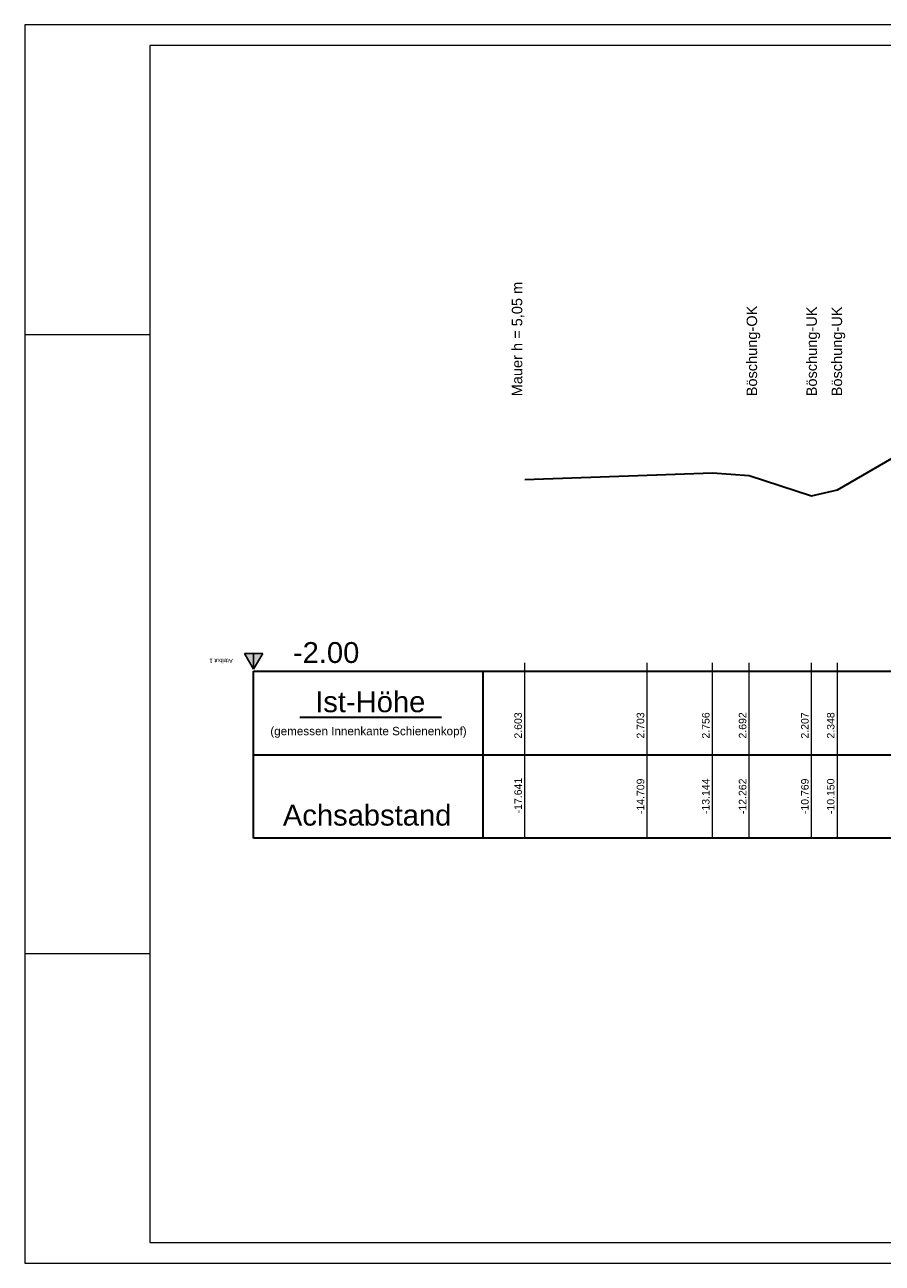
# Model space of a CAD drawing. Header units: metres. Extents: x -29.6 to 54.5, y -16.2 to 30.
# Tile 1 of 4: x -29.6 to -9.1, y -16.2 to 13.5. Entities that reach past the tile are written whole.
import ezdxf

# ---------------------------------------------------------------- set-up
doc = ezdxf.new("R2010")
doc.units = ezdxf.units.M
doc.header["$LTSCALE"] = 1000
doc.linetypes.add('1', pattern=[0])
doc.layers.get('0').update_dxf_attribs({"linetype": 'ByLayer'})
for name, color, linetype, lineweight in [('Beschriftung', 7, 'CONTINUOUS', 0), ('Blattrahmen', 7, 'CONTINUOUS', 0), ('GRADIENTE', 7, '1', 18), ('Profil', 7, '1', 18), ('RAHMEN', 7, '1', 25)]:
    doc.layers.add(name, color=color, linetype=linetype, lineweight=lineweight)
doc.styles.add('0', font='arial.ttf')

msp = doc.modelspace()

# ---------------------------------------------------------------- linework, layer by layer
at = {"color": 0}
for p, q in [((-24.141, -1.95), (-24.358, -1.575)), ((-24.358, -1.575), (-23.925, -1.575)), ((-24.141, -1.95), (-24.141, -1.575)), ((-23.925, -1.575), (-24.141, -1.95))]:
    msp.add_line(p, q, dxfattribs=at)
msp.add_solid([(-24.141, -1.95), (-24.358, -1.575), (-23.925, -1.575)], dxfattribs=at)
at = {"layer": 'Blattrahmen', "color": 7, "linetype": 'Continuous', "lineweight": 0}
for p, q in [((54.474, 13.505), (-29.626, 13.505)), ((-29.626, 13.505), (-29.626, -16.195)), ((53.974, 13.005), (-26.626, 13.005)), ((-26.626, 13.005), (-26.626, -15.695)), ((-29.626, 6.08), (-26.626, 6.08)), ((-29.626, -8.77), (-26.626, -8.77)), ((-26.626, -15.695), (53.974, -15.695)), ((-29.626, -16.195), (54.474, -16.195))]:
    msp.add_line(p, q, dxfattribs=at)
at = {"layer": 'Profil', "color": 253, "linetype": '1', "lineweight": 35, "ltscale": 0.0001}
for p, q in [((-10.15, 2.348), (-7.471, 3.904)), ((-17.641, 2.603), (-14.709, 2.703)), ((-14.709, 2.703), (-13.144, 2.756)), ((-13.144, 2.756), (-12.262, 2.692)), ((-12.262, 2.692), (-10.769, 2.207)), ((-10.769, 2.207), (-10.15, 2.348))]:
    msp.add_line(p, q, dxfattribs=at)
at = {"layer": 'Profil', "color": 253, "linetype": '1', "lineweight": 18, "ltscale": 0.0001}
for p, q in [((-17.641, -2), (-17.641, -1.8)), ((-17.641, -4), (-17.641, -2)), ((-14.709, -2), (-14.709, -1.8)), ((-14.709, -4), (-14.709, -2)), ((-13.144, -2), (-13.144, -1.8)), ((-13.144, -4), (-13.144, -2)), ((-12.262, -2), (-12.262, -1.8)), ((-12.262, -4), (-12.262, -2)), ((-10.769, -2), (-10.769, -1.8)), ((-10.769, -4), (-10.769, -2)), ((-10.15, -2), (-10.15, -1.8)), ((-10.15, -4), (-10.15, -2)), ((-17.641, -6), (-17.641, -4)), ((-14.709, -6), (-14.709, -4)), ((-13.144, -6), (-13.144, -4)), ((-12.262, -6), (-12.262, -4)), ((-10.769, -6), (-10.769, -4)), ((-10.15, -6), (-10.15, -4))]:
    msp.add_line(p, q, dxfattribs=at)
at = {"layer": 'RAHMEN', "linetype": '1', "lineweight": 35, "ltscale": 0.0001}
for p, q in [((-24.141, -2), (38.489, -2)), ((-24.141, -6), (-24.141, -2)), ((-18.641, -6), (-18.641, -2)), ((-24.141, -4), (38.489, -4)), ((38.489, -6), (-24.141, -6))]:
    msp.add_line(p, q, dxfattribs=at)
at = {"layer": 'RAHMEN', "linetype": '1', "lineweight": 30, "ltscale": 0.1}
msp.add_line((-19.641, -3.106), (-23.033, -3.106), dxfattribs=at)

# ---------------------------------------------------------------- texts
at = {"color": 0, "style": '0'}
msp.add_attdef('Attribut 1', (-24.641, -1.7), '', height=0.1, rotation=180, dxfattribs=at)
at = {"layer": 'Beschriftung', "color": 7, "linetype": 'Continuous', "style": '0'}
for s, p in [('Mauer h = 5,05 m', (-17.704, 4.594)), ('Böschung-OK', (-12.076, 4.595)), ('Böschung-UK', (-10.643, 4.595)), ('Böschung-UK', (-10.039, 4.595))]:
    msp.add_text(s, height=0.25, rotation=90, dxfattribs=at).set_placement(p)
at = {"layer": 'GRADIENTE', "linetype": 'Continuous', "style": '0'}
msp.add_text('-2.00', height=0.5, rotation=0, dxfattribs=at).set_placement((-23.2, -1.8))
at = {"layer": 'Profil', "linetype": 'Continuous', "style": '0'}
for s, p in [('2.603', (-17.713, -3.613)), ('2.703', (-14.781, -3.613)), ('2.756', (-13.216, -3.613)), ('2.692', (-12.334, -3.612)), ('2.207', (-10.841, -3.613)), ('2.348', (-10.222, -3.613)), ('-17.641', (-17.713, -5.407)), ('-14.709', (-14.78, -5.425)), ('-13.144', (-13.216, -5.424)), ('-12.262', (-12.334, -5.424)), ('-10.769', (-10.841, -5.425)), ('-10.150', (-10.222, -5.424))]:
    msp.add_text(s, height=0.18, rotation=90, dxfattribs=at).set_placement(p)
at = {"layer": 'RAHMEN', "linetype": 'Continuous', "style": '0'}
for s, height, p in [('Ist-Höhe', 0.5, (-22.666, -2.981)), ('(gemessen Innenkante Schienenkopf)', 0.2, (-23.742, -3.533)), ('Achsabstand', 0.5, (-23.441, -5.7))]:
    msp.add_text(s, height=height, rotation=0, dxfattribs=at).set_placement(p)

doc.saveas('drawing.dxf')
